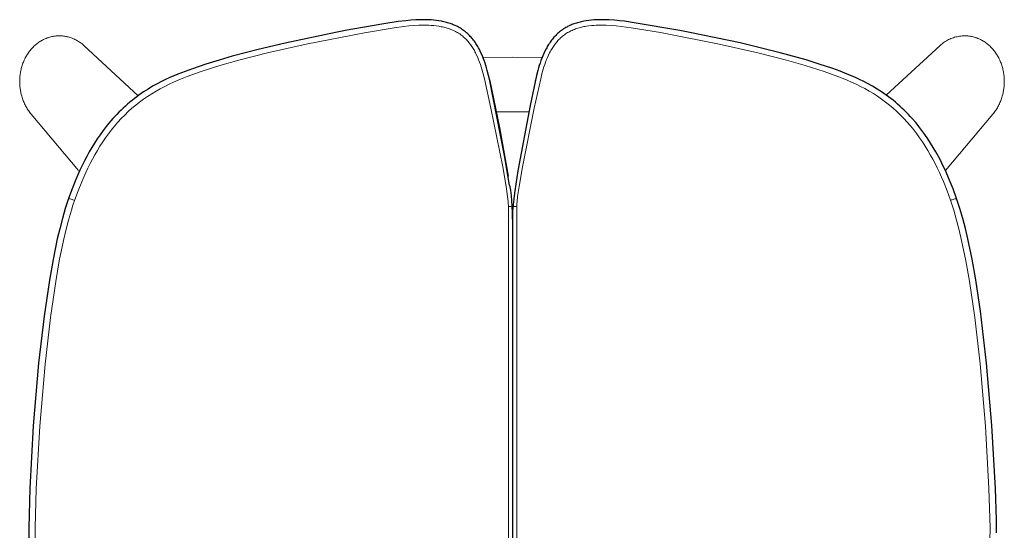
# Model space of a CAD drawing. Extents: x 27211 to 28563, y 10243 to 11771.
# Tile 11 of 11: x 27366 to 27761, y 11566 to 11771. Entities that reach past the tile are written whole.
import ezdxf

# ---------------------------------------------------------------- set-up
doc = ezdxf.new("R2010")
doc.units = 0
doc.header["$LTSCALE"] = 0.5
doc.layers.add('2D$Visibile$Curve', color=7, linetype='CONTINUOUS', lineweight=25, true_color=0x000000)
doc.layers.add('2D$Visibile$Tangenti', color=252, linetype='CONTINUOUS', lineweight=20, true_color=0x696969)

msp = doc.modelspace()

# ---------------------------------------------------------------- linework, layer by layer
at = {"layer": '2D$Visibile$Curve', "color": 0}
for p, q in [((27511.71, 11768.99), (27496.26, 11766.27)), ((27517.45, 11769.87), (27511.71, 11768.99)), ((27520.51, 11770.24), (27517.45, 11769.87)), ((27522.55, 11770.43), (27520.51, 11770.24)), ((27524.6, 11770.56), (27522.55, 11770.43)), ((27526.65, 11770.63), (27524.6, 11770.56)), ((27527.68, 11770.64), (27526.65, 11770.63)), ((27528.7, 11770.63), (27527.68, 11770.64)), ((27529.73, 11770.6), (27528.7, 11770.63)), ((27530.76, 11770.54), (27529.73, 11770.6)), ((27531.78, 11770.46), (27530.76, 11770.54)), ((27532.8, 11770.35), (27531.78, 11770.46)), ((27533.81, 11770.21), (27532.8, 11770.35)), ((27534.83, 11770.03), (27533.81, 11770.21)), ((27535.33, 11769.93), (27534.83, 11770.03)), ((27535.83, 11769.82), (27535.33, 11769.93)), ((27536.33, 11769.71), (27535.83, 11769.82)), ((27536.83, 11769.58), (27536.33, 11769.71)), ((27537.32, 11769.44), (27536.83, 11769.58)), ((27537.81, 11769.29), (27537.32, 11769.44)), ((27538.3, 11769.13), (27537.81, 11769.29)), ((27538.78, 11768.96), (27538.3, 11769.13)), ((27539.19, 11768.81), (27538.78, 11768.96)), ((27539.59, 11768.65), (27539.19, 11768.81)), ((27539.99, 11768.49), (27539.59, 11768.65)), ((27587.24, 11768.66), (27586.84, 11768.49)), ((27587.64, 11768.82), (27587.24, 11768.66)), ((27588.04, 11768.97), (27587.64, 11768.82)), ((27588.53, 11769.14), (27588.04, 11768.97)), ((27589.01, 11769.3), (27588.53, 11769.14)), ((27589.51, 11769.44), (27589.01, 11769.3)), ((27590, 11769.58), (27589.51, 11769.44)), ((27590.5, 11769.71), (27590, 11769.58)), ((27590.99, 11769.83), (27590.5, 11769.71)), ((27591.5, 11769.94), (27590.99, 11769.83)), ((27592, 11770.04), (27591.5, 11769.94)), ((27593.01, 11770.21), (27592, 11770.04)), ((27594.03, 11770.35), (27593.01, 11770.21)), ((27595.05, 11770.46), (27594.03, 11770.35)), ((27596.07, 11770.55), (27595.05, 11770.46)), ((27597.09, 11770.6), (27596.07, 11770.55)), ((27598.12, 11770.64), (27597.09, 11770.6)), ((27599.15, 11770.65), (27598.12, 11770.64)), ((27600.17, 11770.64), (27599.15, 11770.65)), ((27602.22, 11770.57), (27600.17, 11770.64)), ((27604.27, 11770.43), (27602.22, 11770.57)), ((27606.31, 11770.24), (27604.27, 11770.43)), ((27608.35, 11770.01), (27606.31, 11770.24)), ((27612.27, 11769.45), (27608.35, 11770.01)), ((27630.56, 11766.28), (27612.27, 11769.45)), ((27492.25, 11765.5), (27472.04, 11761.27)), ((27492.92, 11765.63), (27492.25, 11765.5)), ((27493.59, 11765.76), (27492.92, 11765.63)), ((27494.26, 11765.89), (27493.59, 11765.76)), ((27494.93, 11766.02), (27494.26, 11765.89)), ((27495.6, 11766.14), (27494.93, 11766.02)), ((27496.26, 11766.27), (27495.6, 11766.14)), ((27540.38, 11768.31), (27539.99, 11768.49)), ((27541, 11768.01), (27540.38, 11768.31)), ((27541.33, 11767.85), (27541, 11768.01)), ((27541.65, 11767.67), (27541.33, 11767.85)), ((27541.98, 11767.5), (27541.65, 11767.67)), ((27542.47, 11767.2), (27541.98, 11767.5)), ((27542.91, 11766.93), (27542.47, 11767.2)), ((27543.33, 11766.64), (27542.91, 11766.93)), ((27543.75, 11766.34), (27543.33, 11766.64)), ((27544.16, 11766.04), (27543.75, 11766.34)), ((27544.56, 11765.72), (27544.16, 11766.04)), ((27544.95, 11765.39), (27544.56, 11765.72)), ((27545.34, 11765.05), (27544.95, 11765.39)), ((27545.71, 11764.7), (27545.34, 11765.05)), ((27546.07, 11764.33), (27545.71, 11764.7)), ((27581.11, 11764.69), (27580.74, 11764.33)), ((27581.48, 11765.04), (27581.11, 11764.69)), ((27581.87, 11765.39), (27581.48, 11765.04)), ((27582.26, 11765.72), (27581.87, 11765.39)), ((27582.66, 11766.04), (27582.26, 11765.72)), ((27583.07, 11766.35), (27582.66, 11766.04)), ((27583.49, 11766.64), (27583.07, 11766.35)), ((27583.92, 11766.93), (27583.49, 11766.64)), ((27584.35, 11767.2), (27583.92, 11766.93)), ((27584.85, 11767.5), (27584.35, 11767.2)), ((27585.17, 11767.68), (27584.85, 11767.5)), ((27585.49, 11767.85), (27585.17, 11767.68)), ((27585.82, 11768.02), (27585.49, 11767.85)), ((27586.44, 11768.32), (27585.82, 11768.02)), ((27586.84, 11768.49), (27586.44, 11768.32)), ((27631.23, 11766.15), (27630.56, 11766.28)), ((27631.9, 11766.03), (27631.23, 11766.15)), ((27632.57, 11765.9), (27631.9, 11766.03)), ((27633.23, 11765.77), (27632.57, 11765.9)), ((27633.9, 11765.64), (27633.23, 11765.77)), ((27634.57, 11765.51), (27633.9, 11765.64)), ((27654.75, 11761.29), (27634.57, 11765.51)), ((27472.04, 11761.27), (27461.26, 11758.73)), ((27546.43, 11763.96), (27546.07, 11764.33)), ((27546.77, 11763.59), (27546.43, 11763.96)), ((27547.11, 11763.2), (27546.77, 11763.59)), ((27547.43, 11762.8), (27547.11, 11763.2)), ((27547.75, 11762.4), (27547.43, 11762.8)), ((27548.06, 11761.99), (27547.75, 11762.4)), ((27548.36, 11761.57), (27548.06, 11761.99)), ((27548.65, 11761.15), (27548.36, 11761.57)), ((27548.93, 11760.72), (27548.65, 11761.15)), ((27549.2, 11760.28), (27548.93, 11760.72)), ((27577.88, 11760.7), (27577.61, 11760.26)), ((27578.17, 11761.13), (27577.88, 11760.7)), ((27578.45, 11761.56), (27578.17, 11761.13)), ((27578.75, 11761.98), (27578.45, 11761.56)), ((27579.06, 11762.39), (27578.75, 11761.98)), ((27579.38, 11762.79), (27579.06, 11762.39)), ((27579.71, 11763.19), (27579.38, 11762.79)), ((27580.04, 11763.58), (27579.71, 11763.19)), ((27580.39, 11763.96), (27580.04, 11763.58)), ((27580.74, 11764.33), (27580.39, 11763.96)), ((27670.82, 11757.4), (27654.75, 11761.29)), ((27461.26, 11758.73), (27450.8, 11755.97)), ((27549.46, 11759.84), (27549.2, 11760.28)), ((27549.71, 11759.4), (27549.46, 11759.84)), ((27549.96, 11758.95), (27549.71, 11759.4)), ((27550.43, 11758.03), (27549.96, 11758.95)), ((27550.86, 11757.11), (27550.43, 11758.03)), ((27551.27, 11756.16), (27550.86, 11757.11)), ((27575.94, 11757.08), (27575.53, 11756.13)), ((27576.38, 11758.01), (27575.94, 11757.08)), ((27576.85, 11758.92), (27576.38, 11758.01)), ((27577.1, 11759.37), (27576.85, 11758.92)), ((27577.35, 11759.82), (27577.1, 11759.37)), ((27577.61, 11760.26), (27577.35, 11759.82)), ((27681.23, 11754.48), (27670.82, 11757.4)), ((27440.31, 11752.83), (27434.85, 11750.98)), ((27445.59, 11754.46), (27440.31, 11752.83)), ((27450.8, 11755.97), (27445.59, 11754.46)), ((27551.79, 11754.88), (27551.27, 11756.16)), ((27552.03, 11754.21), (27551.79, 11754.88)), ((27552.37, 11753.24), (27552.03, 11754.21)), ((27552.68, 11752.26), (27552.37, 11753.24)), ((27574.46, 11753.24), (27574.14, 11752.26)), ((27574.79, 11754.21), (27574.46, 11753.24)), ((27575.28, 11755.5), (27574.79, 11754.21)), ((27575.53, 11756.13), (27575.28, 11755.5)), ((27686.51, 11752.84), (27681.23, 11754.48)), ((27691.98, 11751), (27686.51, 11752.84)), ((27431.92, 11749.91), (27429.01, 11748.78)), ((27434.85, 11750.98), (27431.92, 11749.91)), ((27552.98, 11751.28), (27552.68, 11752.26)), ((27553.26, 11750.29), (27552.98, 11751.28)), ((27553.76, 11748.3), (27553.26, 11750.29)), ((27573.57, 11750.29), (27573.07, 11748.3)), ((27573.85, 11751.28), (27573.57, 11750.29)), ((27574.14, 11752.26), (27573.85, 11751.28)), ((27694.91, 11749.93), (27691.98, 11751)), ((27697.81, 11748.8), (27694.91, 11749.93)), ((27699.43, 11748.14), (27697.81, 11748.8)), ((27420.65, 11744.87), (27418.89, 11743.89)), ((27422.42, 11745.81), (27420.65, 11744.87)), ((27424.1, 11746.63), (27422.42, 11745.81)), ((27425.8, 11747.42), (27424.1, 11746.63)), ((27427.4, 11748.12), (27425.8, 11747.42)), ((27429.01, 11748.78), (27427.4, 11748.12)), ((27554.1, 11746.79), (27553.76, 11748.3)), ((27560.23, 11716.09), (27554.1, 11746.79)), ((27554.14, 11746.59), (27558.1, 11727.26)), ((27573.07, 11748.3), (27570.53, 11736.25)), ((27572.56, 11746.02), (27572.69, 11746.59)), ((27701.03, 11747.44), (27699.43, 11748.14)), ((27702.72, 11746.65), (27701.03, 11747.44)), ((27704.4, 11745.83), (27702.72, 11746.65)), ((27706.18, 11744.89), (27704.4, 11745.83)), ((27707.93, 11743.91), (27706.18, 11744.89)), ((27415.25, 11741.62), (27413.42, 11740.35)), ((27417.06, 11742.78), (27415.25, 11741.62)), ((27418.89, 11743.89), (27417.06, 11742.78)), ((27709.77, 11742.81), (27707.93, 11743.91)), ((27711.57, 11741.64), (27709.77, 11742.81)), ((27713.43, 11740.36), (27711.57, 11741.64)), ((27409.74, 11737.5), (27408.84, 11736.73)), ((27410.65, 11738.24), (27409.74, 11737.5)), ((27411.57, 11738.97), (27410.65, 11738.24)), ((27412.49, 11739.67), (27411.57, 11738.97)), ((27413.42, 11740.35), (27412.49, 11739.67)), ((27714.35, 11739.69), (27713.43, 11740.36)), ((27715.26, 11738.99), (27714.35, 11739.69)), ((27716.18, 11738.27), (27715.26, 11738.99)), ((27717.09, 11737.52), (27716.18, 11738.27)), ((27717.99, 11736.75), (27717.09, 11737.52)), ((27405.36, 11733.48), (27404.52, 11732.62)), ((27406.21, 11734.32), (27405.36, 11733.48)), ((27407.08, 11735.14), (27406.21, 11734.32)), ((27407.96, 11735.95), (27407.08, 11735.14)), ((27408.84, 11736.73), (27407.96, 11735.95)), ((27556.84, 11733.6), (27556.84, 11733.6)), ((27570.53, 11736.25), (27565.53, 11710.01)), ((27569.99, 11733.59), (27569.99, 11733.59)), ((27718.87, 11735.97), (27717.99, 11736.75)), ((27719.75, 11735.17), (27718.87, 11735.97)), ((27720.62, 11734.34), (27719.75, 11735.17)), ((27721.47, 11733.5), (27720.62, 11734.34)), ((27722.31, 11732.64), (27721.47, 11733.5)), ((27401.36, 11729.07), (27400.29, 11727.76)), ((27402.94, 11730.91), (27401.36, 11729.07)), ((27403.73, 11731.78), (27402.94, 11730.91)), ((27404.52, 11732.62), (27403.73, 11731.78)), ((27723.1, 11731.8), (27722.31, 11732.64)), ((27723.88, 11730.95), (27723.1, 11731.8)), ((27725.39, 11729.19), (27723.88, 11730.95)), ((27726.54, 11727.78), (27725.39, 11729.19)), ((27399.05, 11726.14), (27397.85, 11724.48)), ((27400.29, 11727.76), (27399.05, 11726.14)), ((27558.1, 11727.26), (27561.66, 11707.86)), ((27727.78, 11726.16), (27726.54, 11727.78)), ((27728.99, 11724.51), (27727.78, 11726.16)), ((27396.69, 11722.79), (27395.57, 11721.07)), ((27397.85, 11724.48), (27396.69, 11722.79)), ((27730.14, 11722.82), (27728.99, 11724.51)), ((27731.26, 11721.1), (27730.14, 11722.82)), ((27393.47, 11717.56), (27392.48, 11715.76)), ((27394.5, 11719.33), (27393.47, 11717.56)), ((27395.57, 11721.07), (27394.5, 11719.33)), ((27732.33, 11719.35), (27731.26, 11721.1)), ((27733.36, 11717.58), (27732.33, 11719.35)), ((27734.35, 11715.78), (27733.36, 11717.58)), ((27391.52, 11713.94), (27390.61, 11712.1)), ((27392.48, 11715.76), (27391.52, 11713.94)), ((27562.23, 11704.26), (27560.23, 11716.09)), ((27735.31, 11713.97), (27734.35, 11715.78)), ((27736.22, 11712.13), (27735.31, 11713.97)), ((27389.73, 11710.25), (27388.88, 11708.38)), ((27390.61, 11712.1), (27389.73, 11710.25)), ((27565.53, 11710.01), (27564.26, 11701.89)), ((27737.21, 11710.04), (27736.22, 11712.13)), ((27738.76, 11706.51), (27737.21, 11710.04)), ((27388.07, 11706.49), (27386.54, 11702.67)), ((27388.88, 11708.38), (27388.07, 11706.49)), ((27740.29, 11702.7), (27738.76, 11706.51)), ((27386.54, 11702.67), (27385.13, 11698.81)), ((27562.23, 11704.26), (27562.56, 11702.15)), ((27562.56, 11702.15), (27562.82, 11700.04)), ((27564.26, 11701.89), (27563.88, 11698.82)), ((27741.7, 11698.84), (27740.29, 11702.7)), ((27385.13, 11698.81), (27384.46, 11696.82)), ((27562.82, 11700.04), (27563.02, 11697.91)), ((27563.02, 11697.91), (27563.16, 11695.79)), ((27563.88, 11698.82), (27563.74, 11697.29)), ((27742.37, 11696.85), (27741.7, 11698.84)), ((27383.83, 11694.82), (27382.66, 11690.79)), ((27384.46, 11696.82), (27383.83, 11694.82)), ((27563.16, 11695.79), (27563.16, 11695.74)), ((27563.16, 11695.74), (27563.42, 11690.6)), ((27563.16, 11695.74), (27563.16, 11695.74)), ((27563.16, 11695.74), (27563.16, 11695.74)), ((27563.16, 11695.74), (27563.16, 11695.74)), ((27563.42, 11690.6), (27563.67, 11695.74)), ((27563.68, 11696.26), (27563.67, 11695.79)), ((27563.67, 11695.79), (27563.67, 11695.74)), ((27563.67, 11695.74), (27563.67, 11695.74)), ((27563.7, 11696.77), (27563.68, 11696.26)), ((27563.74, 11697.29), (27563.7, 11696.77)), ((27743.01, 11694.85), (27742.37, 11696.85)), ((27744.17, 11690.81), (27743.01, 11694.85)), ((27382.66, 11690.79), (27381.6, 11686.72)), ((27563.42, 11690.6), (27563.44, 11440.54)), ((27745.23, 11686.75), (27744.17, 11690.81)), ((27381.6, 11686.72), (27380.63, 11682.63)), ((27746.2, 11682.66), (27745.23, 11686.75)), ((27380.63, 11682.63), (27378.92, 11674.4)), ((27747.92, 11674.43), (27746.2, 11682.66)), ((27378.92, 11674.4), (27377.44, 11666.12)), ((27749.39, 11666.15), (27747.92, 11674.43)), ((27377.44, 11666.12), (27375.29, 11651.57)), ((27751.27, 11653.68), (27749.39, 11666.15)), ((27375.29, 11651.57), (27373.12, 11632.77)), ((27753.72, 11632.8), (27751.27, 11653.68)), ((27373.12, 11632.77), (27370.99, 11607.63)), ((27755.86, 11607.66), (27753.72, 11632.8)), ((27370.99, 11607.63), (27369.6, 11582.43)), ((27757.25, 11582.46), (27755.86, 11607.66)), ((27369.6, 11582.43), (27369.14, 11566.67)), ((27757.66, 11569.85), (27757.25, 11582.46)), ((27757.72, 11564.59), (27757.66, 11569.85)), ((27369.14, 11566.67), (27369.19, 11561.41))]:
    msp.add_line(p, q, dxfattribs=at)
at = {"layer": '2D$Visibile$Tangenti', "color": 0}
for p, q in [((27503.98, 11765.43), (27480.51, 11760.85)), ((27515.82, 11767.4), (27503.98, 11765.43)), ((27519.79, 11767.93), (27515.82, 11767.4)), ((27521.78, 11768.14), (27519.79, 11767.93)), ((27523.78, 11768.31), (27521.78, 11768.14)), ((27525.78, 11768.41), (27523.78, 11768.31)), ((27526.79, 11768.44), (27525.78, 11768.41)), ((27527.79, 11768.45), (27526.79, 11768.44)), ((27528.79, 11768.44), (27527.79, 11768.45)), ((27529.79, 11768.41), (27528.79, 11768.44)), ((27530.79, 11768.35), (27529.79, 11768.41)), ((27531.79, 11768.27), (27530.79, 11768.35)), ((27532.79, 11768.16), (27531.79, 11768.27)), ((27533.78, 11768.02), (27532.79, 11768.16)), ((27534.27, 11767.93), (27533.78, 11768.02)), ((27534.77, 11767.84), (27534.27, 11767.93)), ((27535.26, 11767.74), (27534.77, 11767.84)), ((27535.75, 11767.63), (27535.26, 11767.74)), ((27536.23, 11767.51), (27535.75, 11767.63)), ((27536.72, 11767.38), (27536.23, 11767.51)), ((27537.2, 11767.24), (27536.72, 11767.38)), ((27537.68, 11767.09), (27537.2, 11767.24)), ((27538.15, 11766.92), (27537.68, 11767.09)), ((27538.62, 11766.75), (27538.15, 11766.92)), ((27539.08, 11766.56), (27538.62, 11766.75)), ((27539.54, 11766.36), (27539.08, 11766.56)), ((27540, 11766.15), (27539.54, 11766.36)), ((27540.45, 11765.93), (27540, 11766.15)), ((27540.89, 11765.69), (27540.45, 11765.93)), ((27541.32, 11765.44), (27540.89, 11765.69)), ((27541.75, 11765.18), (27541.32, 11765.44)), ((27542.17, 11764.91), (27541.75, 11765.18)), ((27542.58, 11764.62), (27542.17, 11764.91)), ((27542.98, 11764.32), (27542.58, 11764.62)), ((27583.84, 11764.33), (27584.24, 11764.62)), ((27584.24, 11764.62), (27584.65, 11764.91)), ((27584.65, 11764.91), (27585.07, 11765.19)), ((27585.07, 11765.19), (27585.5, 11765.45)), ((27585.5, 11765.45), (27585.94, 11765.7)), ((27585.94, 11765.7), (27586.38, 11765.93)), ((27586.38, 11765.93), (27586.83, 11766.16)), ((27586.83, 11766.16), (27587.28, 11766.37)), ((27587.28, 11766.37), (27587.74, 11766.57)), ((27587.74, 11766.57), (27588.21, 11766.75)), ((27588.21, 11766.75), (27588.67, 11766.93)), ((27588.67, 11766.93), (27589.15, 11767.09)), ((27589.15, 11767.09), (27589.63, 11767.24)), ((27589.63, 11767.24), (27590.11, 11767.38)), ((27590.11, 11767.38), (27590.59, 11767.52)), ((27590.59, 11767.52), (27591.08, 11767.64)), ((27591.08, 11767.64), (27591.57, 11767.75)), ((27591.57, 11767.75), (27592.06, 11767.85)), ((27592.06, 11767.85), (27592.55, 11767.94)), ((27592.55, 11767.94), (27593.04, 11768.02)), ((27593.04, 11768.02), (27594.04, 11768.16)), ((27594.04, 11768.16), (27595.03, 11768.27)), ((27595.03, 11768.27), (27596.03, 11768.36)), ((27596.03, 11768.36), (27597.03, 11768.41)), ((27597.03, 11768.41), (27598.03, 11768.45)), ((27598.03, 11768.45), (27599.04, 11768.46)), ((27599.04, 11768.46), (27600.04, 11768.45)), ((27600.04, 11768.45), (27601.04, 11768.42)), ((27601.04, 11768.42), (27603.04, 11768.31)), ((27603.04, 11768.31), (27605.04, 11768.15)), ((27605.04, 11768.15), (27607.03, 11767.94)), ((27607.03, 11767.94), (27611, 11767.4)), ((27611, 11767.4), (27622.84, 11765.44)), ((27622.84, 11765.44), (27646.32, 11760.86)), ((27372.23, 11760.84), (27371.89, 11760.55)), ((27372.56, 11761.1), (27372.23, 11760.84)), ((27372.9, 11761.36), (27372.56, 11761.1)), ((27373.25, 11761.6), (27372.9, 11761.36)), ((27373.61, 11761.84), (27373.25, 11761.6)), ((27373.96, 11762.06), (27373.61, 11761.84)), ((27374.31, 11762.27), (27373.96, 11762.06)), ((27374.68, 11762.47), (27374.31, 11762.27)), ((27375.05, 11762.66), (27374.68, 11762.47)), ((27375.41, 11762.84), (27375.05, 11762.66)), ((27375.77, 11763), (27375.41, 11762.84)), ((27376.15, 11763.16), (27375.77, 11763)), ((27376.52, 11763.3), (27376.15, 11763.16)), ((27376.89, 11763.43), (27376.52, 11763.3)), ((27377.26, 11763.55), (27376.89, 11763.43)), ((27377.63, 11763.66), (27377.26, 11763.55)), ((27378.01, 11763.76), (27377.63, 11763.66)), ((27378.37, 11763.85), (27378.01, 11763.76)), ((27378.73, 11763.92), (27378.37, 11763.85)), ((27379.09, 11763.99), (27378.73, 11763.92)), ((27379.46, 11764.04), (27379.09, 11763.99)), ((27379.82, 11764.09), (27379.46, 11764.04)), ((27380.19, 11764.13), (27379.82, 11764.09)), ((27380.56, 11764.16), (27380.19, 11764.13)), ((27380.93, 11764.17), (27380.56, 11764.16)), ((27381.3, 11764.18), (27380.93, 11764.17)), ((27381.67, 11764.18), (27381.3, 11764.18)), ((27382.04, 11764.17), (27381.67, 11764.18)), ((27382.4, 11764.14), (27382.04, 11764.17)), ((27382.77, 11764.11), (27382.4, 11764.14)), ((27383.14, 11764.07), (27382.77, 11764.11)), ((27383.5, 11764.02), (27383.14, 11764.07)), ((27383.87, 11763.96), (27383.5, 11764.02)), ((27384.25, 11763.89), (27383.87, 11763.96)), ((27384.63, 11763.8), (27384.25, 11763.89)), ((27385.01, 11763.71), (27384.63, 11763.8)), ((27385.39, 11763.61), (27385.01, 11763.71)), ((27385.77, 11763.49), (27385.39, 11763.61)), ((27386.15, 11763.36), (27385.77, 11763.49)), ((27386.53, 11763.22), (27386.15, 11763.36)), ((27386.9, 11763.07), (27386.53, 11763.22)), ((27387.29, 11762.9), (27386.9, 11763.07)), ((27387.66, 11762.73), (27387.29, 11762.9)), ((27388.04, 11762.54), (27387.66, 11762.73)), ((27388.4, 11762.35), (27388.04, 11762.54)), ((27388.78, 11762.14), (27388.4, 11762.35)), ((27389.14, 11761.91), (27388.78, 11762.14)), ((27389.5, 11761.68), (27389.14, 11761.91)), ((27389.86, 11761.44), (27389.5, 11761.68)), ((27390.22, 11761.18), (27389.86, 11761.44)), ((27390.57, 11760.91), (27390.22, 11761.18)), ((27390.92, 11760.63), (27390.57, 11760.91)), ((27480.51, 11760.85), (27465.01, 11757.35)), ((27543.38, 11764.01), (27542.98, 11764.32)), ((27543.76, 11763.69), (27543.38, 11764.01)), ((27544.13, 11763.36), (27543.76, 11763.69)), ((27544.5, 11763.01), (27544.13, 11763.36)), ((27544.85, 11762.66), (27544.5, 11763.01)), ((27545.19, 11762.29), (27544.85, 11762.66)), ((27545.53, 11761.92), (27545.19, 11762.29)), ((27545.85, 11761.54), (27545.53, 11761.92)), ((27546.16, 11761.15), (27545.85, 11761.54)), ((27546.47, 11760.75), (27546.16, 11761.15)), ((27546.76, 11760.34), (27546.47, 11760.75)), ((27580.07, 11760.34), (27580.36, 11760.75)), ((27580.36, 11760.75), (27580.66, 11761.15)), ((27580.66, 11761.15), (27580.98, 11761.54)), ((27580.98, 11761.54), (27581.3, 11761.92)), ((27581.3, 11761.92), (27581.63, 11762.3)), ((27581.63, 11762.3), (27581.98, 11762.66)), ((27581.98, 11762.66), (27582.33, 11763.01)), ((27582.33, 11763.01), (27582.69, 11763.36)), ((27582.69, 11763.36), (27583.07, 11763.69)), ((27583.07, 11763.69), (27583.45, 11764.01)), ((27583.45, 11764.01), (27583.84, 11764.33)), ((27646.32, 11760.86), (27661.82, 11757.36)), ((27735.1, 11760.34), (27735.48, 11760.68)), ((27735.48, 11760.68), (27735.88, 11761)), ((27735.88, 11761), (27736.29, 11761.31)), ((27736.29, 11761.31), (27736.71, 11761.61)), ((27736.71, 11761.61), (27737.14, 11761.89)), ((27737.14, 11761.89), (27737.58, 11762.15)), ((27737.58, 11762.15), (27738.03, 11762.4)), ((27738.03, 11762.4), (27738.48, 11762.64)), ((27738.48, 11762.64), (27738.95, 11762.86)), ((27738.95, 11762.86), (27739.42, 11763.06)), ((27739.42, 11763.06), (27739.9, 11763.25)), ((27739.9, 11763.25), (27740.38, 11763.42)), ((27740.38, 11763.42), (27740.87, 11763.57)), ((27740.87, 11763.57), (27741.36, 11763.71)), ((27741.36, 11763.71), (27741.86, 11763.82)), ((27741.86, 11763.82), (27742.37, 11763.93)), ((27742.37, 11763.93), (27742.87, 11764.01)), ((27742.87, 11764.01), (27743.38, 11764.08)), ((27743.38, 11764.08), (27743.89, 11764.13)), ((27743.89, 11764.13), (27744.4, 11764.16)), ((27744.4, 11764.16), (27744.92, 11764.18)), ((27744.92, 11764.18), (27745.43, 11764.17)), ((27745.43, 11764.17), (27745.8, 11764.16)), ((27745.8, 11764.16), (27746.17, 11764.13)), ((27746.17, 11764.13), (27746.53, 11764.09)), ((27746.53, 11764.09), (27746.9, 11764.04)), ((27746.9, 11764.04), (27747.26, 11763.99)), ((27747.26, 11763.99), (27747.63, 11763.92)), ((27747.63, 11763.92), (27747.99, 11763.85)), ((27747.99, 11763.85), (27748.35, 11763.76)), ((27748.35, 11763.76), (27748.72, 11763.66)), ((27748.72, 11763.66), (27749.1, 11763.55)), ((27749.1, 11763.55), (27749.47, 11763.43)), ((27749.47, 11763.43), (27749.83, 11763.3)), ((27749.83, 11763.3), (27750.21, 11763.16)), ((27750.21, 11763.16), (27750.58, 11763)), ((27750.58, 11763), (27750.95, 11762.84)), ((27750.95, 11762.84), (27751.31, 11762.66)), ((27751.31, 11762.66), (27751.68, 11762.47)), ((27751.68, 11762.47), (27752.04, 11762.27)), ((27752.04, 11762.27), (27752.4, 11762.06)), ((27752.4, 11762.06), (27752.75, 11761.84)), ((27752.75, 11761.84), (27753.1, 11761.6)), ((27753.1, 11761.6), (27753.45, 11761.36)), ((27753.45, 11761.36), (27753.79, 11761.1)), ((27753.79, 11761.1), (27754.13, 11760.84)), ((27754.13, 11760.84), (27754.47, 11760.55)), ((27368.68, 11756.85), (27368.44, 11756.47)), ((27368.93, 11757.23), (27368.68, 11756.85)), ((27369.19, 11757.6), (27368.93, 11757.23)), ((27369.46, 11757.97), (27369.19, 11757.6)), ((27369.75, 11758.33), (27369.46, 11757.97)), ((27370.02, 11758.67), (27369.75, 11758.33)), ((27370.31, 11759), (27370.02, 11758.67)), ((27370.61, 11759.33), (27370.31, 11759)), ((27370.92, 11759.64), (27370.61, 11759.33)), ((27371.23, 11759.96), (27370.92, 11759.64)), ((27371.55, 11760.26), (27371.23, 11759.96)), ((27371.89, 11760.55), (27371.55, 11760.26)), ((27391.26, 11760.34), (27390.92, 11760.63)), ((27391.26, 11760.34), (27391.26, 11760.34)), ((27413.1, 11740.12), (27391.26, 11760.34)), ((27465.01, 11757.35), (27453.5, 11754.39)), ((27547.04, 11759.93), (27546.76, 11760.34)), ((27547.32, 11759.51), (27547.04, 11759.93)), ((27547.58, 11759.08), (27547.32, 11759.51)), ((27547.84, 11758.65), (27547.58, 11759.08)), ((27548.09, 11758.22), (27547.84, 11758.65)), ((27548.32, 11757.78), (27548.09, 11758.22)), ((27548.56, 11757.33), (27548.32, 11757.78)), ((27548.99, 11756.43), (27548.56, 11757.33)), ((27577.83, 11756.43), (27578.27, 11757.33)), ((27578.27, 11757.33), (27578.5, 11757.78)), ((27578.5, 11757.78), (27578.74, 11758.22)), ((27578.74, 11758.22), (27578.99, 11758.66)), ((27578.99, 11758.66), (27579.24, 11759.09)), ((27579.24, 11759.09), (27579.51, 11759.51)), ((27579.51, 11759.51), (27579.78, 11759.93)), ((27579.78, 11759.93), (27580.07, 11760.34)), ((27661.82, 11757.36), (27673.33, 11754.4)), ((27713.42, 11740.35), (27735.1, 11760.34)), ((27754.47, 11760.55), (27754.8, 11760.26)), ((27754.8, 11760.26), (27755.12, 11759.96)), ((27755.12, 11759.96), (27755.44, 11759.64)), ((27755.44, 11759.64), (27755.74, 11759.33)), ((27755.74, 11759.33), (27756.04, 11759)), ((27756.04, 11759), (27756.33, 11758.67)), ((27756.33, 11758.67), (27756.61, 11758.33)), ((27756.61, 11758.33), (27756.89, 11757.97)), ((27756.89, 11757.97), (27757.16, 11757.6)), ((27757.16, 11757.6), (27757.43, 11757.23)), ((27757.43, 11757.23), (27757.68, 11756.85)), ((27757.68, 11756.85), (27757.92, 11756.47)), ((27366.68, 11752.76), (27366.54, 11752.33)), ((27366.84, 11753.19), (27366.68, 11752.76)), ((27367, 11753.62), (27366.84, 11753.19)), ((27367.18, 11754.04), (27367, 11753.62)), ((27367.37, 11754.46), (27367.18, 11754.04)), ((27367.56, 11754.87), (27367.37, 11754.46)), ((27367.77, 11755.28), (27367.56, 11754.87)), ((27367.98, 11755.68), (27367.77, 11755.28)), ((27368.2, 11756.08), (27367.98, 11755.68)), ((27368.44, 11756.47), (27368.2, 11756.08)), ((27453.5, 11754.39), (27445.89, 11752.2)), ((27549.41, 11755.52), (27548.99, 11756.43)), ((27549.79, 11754.59), (27549.41, 11755.52)), ((27550.15, 11753.66), (27549.79, 11754.59)), ((27550.49, 11752.71), (27550.15, 11753.66)), ((27551.54, 11755.51), (27563.18, 11755.64)), ((27563.18, 11755.64), (27575.28, 11755.5)), ((27576.34, 11752.72), (27576.68, 11753.66)), ((27576.68, 11753.66), (27577.04, 11754.6)), ((27577.04, 11754.6), (27577.42, 11755.52)), ((27577.42, 11755.52), (27577.83, 11756.43)), ((27673.33, 11754.4), (27680.93, 11752.22)), ((27757.92, 11756.47), (27758.15, 11756.08)), ((27758.15, 11756.08), (27758.37, 11755.68)), ((27758.37, 11755.68), (27758.59, 11755.28)), ((27758.59, 11755.28), (27758.79, 11754.87)), ((27758.79, 11754.87), (27758.99, 11754.46)), ((27758.99, 11754.46), (27759.17, 11754.04)), ((27759.17, 11754.04), (27759.35, 11753.62)), ((27759.35, 11753.62), (27759.52, 11753.19)), ((27759.52, 11753.19), (27759.67, 11752.76)), ((27759.67, 11752.76), (27759.82, 11752.33)), ((27365.73, 11748.84), (27365.67, 11748.4)), ((27365.8, 11749.28), (27365.73, 11748.84)), ((27365.88, 11749.72), (27365.8, 11749.28)), ((27365.96, 11750.16), (27365.88, 11749.72)), ((27366.06, 11750.6), (27365.96, 11750.16)), ((27366.16, 11751.03), (27366.06, 11750.6)), ((27366.28, 11751.46), (27366.16, 11751.03)), ((27366.4, 11751.89), (27366.28, 11751.46)), ((27366.54, 11752.33), (27366.4, 11751.89)), ((27438.36, 11749.8), (27432.78, 11747.8)), ((27445.89, 11752.2), (27438.36, 11749.8)), ((27550.81, 11751.76), (27550.49, 11752.71)), ((27551.1, 11750.81), (27550.81, 11751.76)), ((27551.65, 11748.88), (27551.1, 11750.81)), ((27552.13, 11746.93), (27551.65, 11748.88)), ((27574.7, 11746.93), (27575.18, 11748.88)), ((27575.18, 11748.88), (27575.72, 11750.81)), ((27575.72, 11750.81), (27576.02, 11751.77)), ((27576.02, 11751.77), (27576.34, 11752.72)), ((27680.93, 11752.22), (27688.47, 11749.82)), ((27688.47, 11749.82), (27694.05, 11747.82)), ((27759.82, 11752.33), (27759.95, 11751.89)), ((27759.95, 11751.89), (27760.08, 11751.46)), ((27760.08, 11751.46), (27760.19, 11751.03)), ((27760.19, 11751.03), (27760.3, 11750.6)), ((27760.3, 11750.6), (27760.39, 11750.16)), ((27760.39, 11750.16), (27760.48, 11749.72)), ((27760.48, 11749.72), (27760.56, 11749.28)), ((27760.56, 11749.28), (27760.62, 11748.84)), ((27760.62, 11748.84), (27760.68, 11748.4)), ((27365.54, 11746.7), (27365.52, 11746.28)), ((27365.52, 11746.28), (27365.52, 11745.85)), ((27365.52, 11745.85), (27365.52, 11745.43)), ((27365.52, 11745.43), (27365.54, 11745)), ((27365.56, 11747.13), (27365.54, 11746.7)), ((27365.54, 11745), (27365.56, 11744.58)), ((27365.59, 11747.55), (27365.56, 11747.13)), ((27365.63, 11747.98), (27365.59, 11747.55)), ((27365.67, 11748.4), (27365.63, 11747.98)), ((27427.29, 11745.57), (27425.5, 11744.74)), ((27429.11, 11746.35), (27427.29, 11745.57)), ((27430.02, 11746.73), (27429.11, 11746.35)), ((27432.78, 11747.8), (27430.02, 11746.73)), ((27554.7, 11735.18), (27552.13, 11746.93)), ((27572.13, 11735.18), (27574.7, 11746.93)), ((27694.05, 11747.82), (27696.81, 11746.75)), ((27696.81, 11746.75), (27697.72, 11746.37)), ((27697.72, 11746.37), (27699.54, 11745.59)), ((27699.54, 11745.59), (27701.33, 11744.76)), ((27760.68, 11748.4), (27760.73, 11747.98)), ((27760.73, 11747.98), (27760.77, 11747.55)), ((27760.77, 11747.55), (27760.8, 11747.13)), ((27760.8, 11747.13), (27760.82, 11746.7)), ((27760.82, 11745), (27760.8, 11744.58)), ((27760.82, 11746.7), (27760.83, 11746.28)), ((27760.83, 11745.43), (27760.82, 11745)), ((27760.83, 11746.28), (27760.84, 11745.85)), ((27760.84, 11745.85), (27760.83, 11745.43)), ((27365.56, 11744.58), (27365.59, 11744.15)), ((27365.59, 11744.15), (27365.62, 11743.73)), ((27365.62, 11743.73), (27365.67, 11743.3)), ((27365.67, 11743.3), (27365.72, 11742.88)), ((27365.72, 11742.88), (27365.79, 11742.46)), ((27365.79, 11742.46), (27365.86, 11742.04)), ((27365.86, 11742.04), (27365.94, 11741.62)), ((27365.94, 11741.62), (27366.03, 11741.18)), ((27366.03, 11741.18), (27366.13, 11740.75)), ((27418.56, 11740.94), (27416.89, 11739.87)), ((27420.25, 11741.97), (27418.56, 11740.94)), ((27421.98, 11742.94), (27420.25, 11741.97)), ((27423.73, 11743.86), (27421.98, 11742.94)), ((27425.5, 11744.74), (27423.73, 11743.86)), ((27701.33, 11744.76), (27703.1, 11743.88)), ((27703.1, 11743.88), (27704.85, 11742.96)), ((27704.85, 11742.96), (27706.58, 11741.99)), ((27706.58, 11741.99), (27708.27, 11740.96)), ((27708.27, 11740.96), (27709.94, 11739.89)), ((27760.33, 11741.18), (27760.23, 11740.75)), ((27760.42, 11741.62), (27760.33, 11741.18)), ((27760.5, 11742.04), (27760.42, 11741.62)), ((27760.57, 11742.46), (27760.5, 11742.04)), ((27760.63, 11742.88), (27760.57, 11742.46)), ((27760.69, 11743.3), (27760.63, 11742.88)), ((27760.73, 11743.73), (27760.69, 11743.3)), ((27760.77, 11744.15), (27760.73, 11743.73)), ((27760.8, 11744.58), (27760.77, 11744.15)), ((27366.13, 11740.75), (27366.24, 11740.32)), ((27366.24, 11740.32), (27366.36, 11739.88)), ((27366.36, 11739.88), (27366.49, 11739.46)), ((27366.49, 11739.46), (27366.63, 11739.03)), ((27366.63, 11739.03), (27366.77, 11738.61)), ((27366.77, 11738.61), (27366.93, 11738.19)), ((27366.93, 11738.19), (27367.1, 11737.76)), ((27367.1, 11737.76), (27367.28, 11737.34)), ((27367.28, 11737.34), (27367.47, 11736.92)), ((27413.66, 11737.57), (27412.11, 11736.34)), ((27415.26, 11738.74), (27413.66, 11737.57)), ((27416.89, 11739.87), (27415.26, 11738.74)), ((27709.94, 11739.89), (27711.57, 11738.76)), ((27711.57, 11738.76), (27713.16, 11737.59)), ((27713.16, 11737.59), (27714.72, 11736.36)), ((27759.08, 11737.34), (27758.89, 11736.92)), ((27759.26, 11737.76), (27759.08, 11737.34)), ((27759.42, 11738.19), (27759.26, 11737.76)), ((27759.58, 11738.61), (27759.42, 11738.19)), ((27759.73, 11739.03), (27759.58, 11738.61)), ((27759.87, 11739.46), (27759.73, 11739.03)), ((27760, 11739.88), (27759.87, 11739.46)), ((27760.12, 11740.32), (27760, 11739.88)), ((27760.23, 11740.75), (27760.12, 11740.32)), ((27367.47, 11736.92), (27367.66, 11736.51)), ((27367.66, 11736.51), (27367.87, 11736.1)), ((27367.87, 11736.1), (27368.09, 11735.69)), ((27368.09, 11735.69), (27368.32, 11735.3)), ((27368.32, 11735.3), (27368.55, 11734.9)), ((27368.55, 11734.9), (27368.8, 11734.52)), ((27368.8, 11734.52), (27369.05, 11734.14)), ((27369.05, 11734.14), (27369.31, 11733.76)), ((27369.31, 11733.76), (27369.58, 11733.4)), ((27369.58, 11733.4), (27369.86, 11733.04)), ((27369.86, 11733.04), (27370.15, 11732.68)), ((27409.11, 11733.73), (27407.67, 11732.35)), ((27410.59, 11735.06), (27409.11, 11733.73)), ((27412.11, 11736.34), (27410.59, 11735.06)), ((27559.48, 11711.57), (27554.7, 11735.18)), ((27569.99, 11733.59), (27556.84, 11733.6)), ((27567.35, 11711.57), (27572.13, 11735.18)), ((27714.72, 11736.36), (27716.24, 11735.08)), ((27716.24, 11735.08), (27717.72, 11733.75)), ((27717.72, 11733.75), (27719.16, 11732.37)), ((27756.49, 11733.04), (27756.2, 11732.68)), ((27756.77, 11733.4), (27756.49, 11733.04)), ((27757.04, 11733.76), (27756.77, 11733.4)), ((27757.31, 11734.14), (27757.04, 11733.76)), ((27757.56, 11734.52), (27757.31, 11734.14)), ((27757.8, 11734.9), (27757.56, 11734.52)), ((27758.04, 11735.3), (27757.8, 11734.9)), ((27758.27, 11735.69), (27758.04, 11735.3)), ((27758.48, 11736.1), (27758.27, 11735.69)), ((27758.69, 11736.51), (27758.48, 11736.1)), ((27758.89, 11736.92), (27758.69, 11736.51)), ((27370.15, 11732.68), (27389.14, 11710.04)), ((27404.93, 11729.46), (27403.62, 11727.95)), ((27406.28, 11730.93), (27404.93, 11729.46)), ((27407.67, 11732.35), (27406.28, 11730.93)), ((27719.16, 11732.37), (27720.55, 11730.95)), ((27720.55, 11730.95), (27721.9, 11729.48)), ((27721.9, 11729.48), (27723.21, 11727.97)), ((27756.2, 11732.68), (27737.21, 11710.04)), ((27402.36, 11726.4), (27401.15, 11724.82)), ((27403.62, 11727.95), (27402.36, 11726.4)), ((27723.21, 11727.97), (27724.47, 11726.43)), ((27724.47, 11726.43), (27725.68, 11724.84)), ((27398.85, 11721.55), (27397.76, 11719.86)), ((27399.98, 11723.2), (27398.85, 11721.55)), ((27401.15, 11724.82), (27399.98, 11723.2)), ((27725.68, 11724.84), (27726.85, 11723.22)), ((27726.85, 11723.22), (27727.98, 11721.57)), ((27727.98, 11721.57), (27729.07, 11719.89)), ((27396.72, 11718.16), (27395.71, 11716.42)), ((27397.76, 11719.86), (27396.72, 11718.16)), ((27729.07, 11719.89), (27730.11, 11718.18)), ((27730.11, 11718.18), (27731.12, 11716.45)), ((27394.75, 11714.67), (27393.82, 11712.89)), ((27395.71, 11716.42), (27394.75, 11714.67)), ((27731.12, 11716.45), (27732.09, 11714.69)), ((27732.09, 11714.69), (27733.02, 11712.92)), ((27392.07, 11709.28), (27391.24, 11707.45)), ((27392.92, 11711.09), (27392.07, 11709.28)), ((27393.82, 11712.89), (27392.92, 11711.09)), ((27560.83, 11703.65), (27559.48, 11711.57)), ((27566, 11703.65), (27567.35, 11711.57)), ((27733.02, 11712.92), (27733.91, 11711.12)), ((27733.91, 11711.12), (27734.77, 11709.31)), ((27734.77, 11709.31), (27735.59, 11707.47)), ((27390.45, 11705.6), (27388.96, 11701.87)), ((27391.24, 11707.45), (27390.45, 11705.6)), ((27735.59, 11707.47), (27736.38, 11705.63)), ((27736.38, 11705.63), (27737.87, 11701.9)), ((27388.96, 11701.87), (27387.58, 11698.1)), ((27561.39, 11699.67), (27560.83, 11703.65)), ((27565.44, 11699.67), (27566, 11703.65)), ((27737.87, 11701.9), (27739.25, 11698.12)), ((27385.49, 11698.74), (27385.13, 11698.81)), ((27385.85, 11698.66), (27385.49, 11698.74)), ((27386.2, 11698.57), (27385.85, 11698.66)), ((27386.55, 11698.47), (27386.2, 11698.57)), ((27386.9, 11698.35), (27386.55, 11698.47)), ((27387.24, 11698.23), (27386.9, 11698.35)), ((27387.58, 11698.1), (27386.92, 11696.12)), ((27387.58, 11698.1), (27387.24, 11698.23)), ((27561.61, 11697.67), (27561.39, 11699.67)), ((27561.69, 11696.67), (27561.61, 11697.67)), ((27565.15, 11696.67), (27565.22, 11697.67)), ((27565.22, 11697.67), (27565.44, 11699.67)), ((27739.25, 11698.12), (27739.59, 11698.26)), ((27739.25, 11698.12), (27739.92, 11696.14)), ((27739.59, 11698.26), (27739.93, 11698.38)), ((27739.93, 11698.38), (27740.28, 11698.49)), ((27740.28, 11698.49), (27740.63, 11698.59)), ((27740.63, 11698.59), (27740.99, 11698.69)), ((27740.99, 11698.69), (27741.34, 11698.77)), ((27741.34, 11698.77), (27741.7, 11698.84)), ((27386.29, 11694.13), (27385.13, 11690.11)), ((27386.92, 11696.12), (27386.29, 11694.13)), ((27561.71, 11696.16), (27561.69, 11696.67)), ((27561.72, 11695.91), (27561.71, 11696.16)), ((27561.72, 11695.66), (27561.72, 11695.91)), ((27561.72, 11695.66), (27561.93, 11695.65)), ((27561.75, 11435.61), (27561.72, 11695.66)), ((27561.93, 11695.65), (27562.14, 11695.65)), ((27562.14, 11695.65), (27562.34, 11695.65)), ((27562.34, 11695.65), (27562.55, 11695.67)), ((27562.55, 11695.67), (27562.76, 11695.68)), ((27562.76, 11695.68), (27562.96, 11695.71)), ((27562.96, 11695.71), (27563.16, 11695.74)), ((27563.87, 11695.71), (27563.67, 11695.74)), ((27564.08, 11695.68), (27563.87, 11695.71)), ((27564.29, 11695.67), (27564.08, 11695.68)), ((27564.49, 11695.65), (27564.29, 11695.67)), ((27564.7, 11695.65), (27564.49, 11695.65)), ((27564.9, 11695.65), (27564.7, 11695.65)), ((27565.11, 11695.66), (27564.9, 11695.65)), ((27565.11, 11695.91), (27565.12, 11696.16)), ((27565.11, 11695.66), (27565.11, 11695.91)), ((27565.12, 11435.61), (27565.11, 11695.66)), ((27565.12, 11696.16), (27565.15, 11696.67)), ((27739.92, 11696.14), (27740.54, 11694.15)), ((27740.54, 11694.15), (27741.7, 11690.14)), ((27385.13, 11690.11), (27384.08, 11686.07)), ((27741.7, 11690.14), (27742.75, 11686.09)), ((27384.08, 11686.07), (27383.13, 11682)), ((27742.75, 11686.09), (27743.71, 11682.03)), ((27383.13, 11682), (27381.43, 11673.81)), ((27743.71, 11682.03), (27745.41, 11673.84)), ((27381.43, 11673.81), (27379.97, 11665.58)), ((27745.41, 11673.84), (27746.87, 11665.6)), ((27379.97, 11665.58), (27377.84, 11651.1)), ((27746.87, 11665.6), (27749, 11651.12)), ((27377.84, 11651.1), (27375.69, 11632.4)), ((27749, 11651.12), (27751.16, 11632.43)), ((27375.69, 11632.4), (27373.58, 11607.39)), ((27751.16, 11632.43), (27753.27, 11607.42)), ((27373.58, 11607.39), (27372.2, 11582.33)), ((27753.27, 11607.42), (27754.65, 11582.36)), ((27372.2, 11582.33), (27371.74, 11566.65)), ((27754.65, 11582.36), (27755.12, 11566.68)), ((27371.74, 11566.65), (27371.79, 11561.42)), ((27755.12, 11566.68), (27755.06, 11561.45))]:
    msp.add_line(p, q, dxfattribs=at)

doc.saveas('drawing.dxf')
